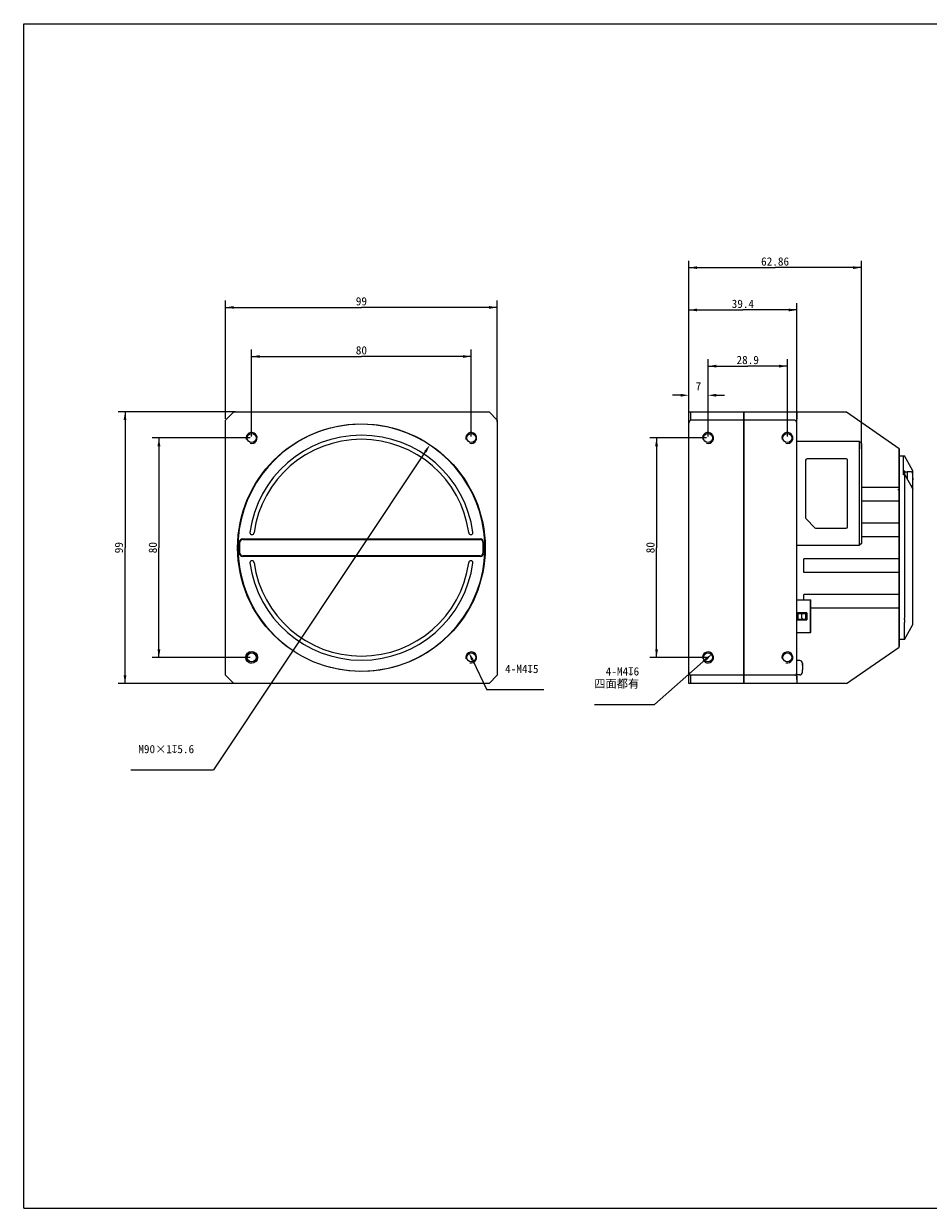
# Model space of a CAD drawing. Header units: millimetres. Extents: x 0 to 559, y 0 to 432.
# Tile 1 of 3: x 0 to 330, y 0 to 432. Entities that reach past the tile are written whole.
import ezdxf
from ezdxf.enums import TextEntityAlignment as Align

# ---------------------------------------------------------------- set-up
doc = ezdxf.new("R2010")
doc.units = ezdxf.units.MM
doc.header["$LTSCALE"] = 30.734
doc.header["$PDMODE"] = 3
doc.header["$PDSIZE"] = 8
doc.layers.get('0').update_dxf_attribs({"linetype": 'CONTINUOUS'})
doc.layers.get('Defpoints').update_dxf_attribs({"linetype": 'CONTINUOUS'})
for name, color, linetype in [('00_COMPONENTS', 7, 'CONTINUOUS'), ('0_COMPONENTS', 7, 'CONTINUOUS'), ('20_ALL_FEATURES', 7, 'CONTINUOUS'), ('51__DRAFT_DIMS', 7, 'CONTINUOUS')]:
    doc.layers.add(name, color=color, linetype=linetype)
doc.styles.get("Standard").update_dxf_attribs({"font": 'simfang.ttf'})
doc.dimstyles.new('DIMSTYLE_1', dxfattribs={"dimtxt": 3, "dimasz": 3, "dimexe": 2.5, "dimexo": 0.5, "dimgap": 0.75, "dimtad": 1, "dimdsep": 46, "dimtxsty": 'STANDARD', "dimblk": '_FILLED', "dimblk1": '_FILLED', "dimblk2": '_FILLED', "dimcen": 0.09, "dimclrt": 3, "dimazin": 2, "dimtp": 0.3, "dimtm": 0.3, "dimtfac": 1, "dimtofl": 0, "dimtmove": 0, "dimatfit": 3, "dimldrblk": '_FILLED', "dimfxl": 1, "dimtolj": 1, "dimarcsym": 0})
doc.dimstyles.new('DIMSTYLE_2', dxfattribs={"dimtxt": 3, "dimasz": 3, "dimexe": 2.5, "dimexo": 0.5, "dimtad": 1, "dimdsep": 46, "dimtxsty": 'STANDARD', "dimblk": '_FILLED', "dimblk1": '_FILLED', "dimblk2": '_FILLED', "dimcen": 0.09, "dimclrt": 3, "dimazin": 2, "dimtp": 0.1, "dimtm": 0.1, "dimtfac": 1, "dimtofl": 0, "dimtmove": 0, "dimatfit": 1, "dimldrblk": '_FILLED', "dimfxl": 1, "dimtolj": 1, "dimarcsym": 0})
doc.dimstyles.new('DIMSTYLE_3', dxfattribs={"dimtxt": 3, "dimasz": 3, "dimexe": 2.5, "dimexo": 0.5, "dimtad": 1, "dimdsep": 46, "dimtxsty": 'STANDARD', "dimblk": '_FILLED', "dimblk1": '_FILLED', "dimblk2": '_FILLED', "dimcen": 0.09, "dimclrt": 3, "dimazin": 2, "dimtp": 0.3, "dimtm": 0.3, "dimtfac": 1, "dimtmove": 0, "dimatfit": 2, "dimldrblk": '_FILLED', "dimfxl": 1, "dimtolj": 1, "dimarcsym": 0})
doc.dimstyles.new('DIMSTYLE_4', dxfattribs={"dimtxt": 3, "dimasz": 3, "dimexe": 2.5, "dimexo": 0.5, "dimgap": 0.75, "dimtad": 1, "dimdsep": 46, "dimtxsty": 'STANDARD', "dimblk": '_FILLED', "dimblk1": '_FILLED', "dimblk2": '_FILLED', "dimcen": 0.09, "dimclrt": 3, "dimazin": 2, "dimtp": 0.2, "dimtm": 0.2, "dimtfac": 1, "dimtofl": 0, "dimtmove": 0, "dimatfit": 3, "dimldrblk": '_FILLED', "dimfxl": 1, "dimtolj": 1, "dimarcsym": 0})

# ---------------------------------------------------------------- blocks, each defined once
blk = doc.blocks.new('_FILLED')
at = {"color": 0, "linetype": 'ByBlock'}
blk.add_solid([(0, 0), (-1, 0.17), (-1, -0.17)], dxfattribs=at)
blk = doc.blocks.new('*D1')
at = {"layer": '51__DRAFT_DIMS', "color": 4}
for p, q in [((77.14, 290.3), (34.4, 290.3)), ((36.9, 290.3), (36.9, 240.8)), ((36.9, 191.3), (36.9, 240.8)), ((108.21, 191.3), (34.4, 191.3))]:
    blk.add_line(p, q, dxfattribs=at)
at = {"layer": '51__DRAFT_DIMS', "color": 4, "xscale": 3, "yscale": 3, "zscale": 3}
for p, rotation in [((36.9, 290.3), 90), ((36.9, 191.3), 270)]:
    blk.add_blockref('_FILLED', p, dxfattribs=dict(at, rotation=rotation))
at = {"layer": '51__DRAFT_DIMS', "color": 3}
blk.add_text('99', height=3, rotation=90, dxfattribs=at).set_placement((36.15, 240.8), align=Align.CENTER)
blk = doc.blocks.new('*D2')
at = {"layer": '51__DRAFT_DIMS', "color": 4}
for p, q in [((73.51, 287.8), (73.51, 330.88)), ((73.51, 328.38), (123.01, 328.38)), ((172.51, 328.38), (123.01, 328.38)), ((172.51, 286.67), (172.51, 330.88))]:
    blk.add_line(p, q, dxfattribs=at)
at = {"layer": '51__DRAFT_DIMS', "color": 4, "xscale": 3, "yscale": 3, "zscale": 3, "rotation": 180}
blk.add_blockref('_FILLED', (73.51, 328.38), dxfattribs=at)
at = {"layer": '51__DRAFT_DIMS', "color": 4, "xscale": 3, "yscale": 3, "zscale": 3}
blk.add_blockref('_FILLED', (172.51, 328.38), dxfattribs=at)
at = {"layer": '51__DRAFT_DIMS', "color": 3}
blk.add_text('99', height=3, dxfattribs=at).set_placement((123.01, 329.13), align=Align.CENTER)
blk = doc.blocks.new('*D3')
at = {"layer": '51__DRAFT_DIMS', "color": 4}
for p, q in [((83.01, 281.3), (83.01, 312.99)), ((163.01, 281.3), (163.01, 312.99)), ((83.01, 310.49), (123.01, 310.49)), ((163.01, 310.49), (123.01, 310.49))]:
    blk.add_line(p, q, dxfattribs=at)
at = {"layer": '51__DRAFT_DIMS', "color": 4, "xscale": 3, "yscale": 3, "zscale": 3, "rotation": 180}
blk.add_blockref('_FILLED', (83.01, 310.49), dxfattribs=at)
at = {"layer": '51__DRAFT_DIMS', "color": 4, "xscale": 3, "yscale": 3, "zscale": 3}
blk.add_blockref('_FILLED', (163.01, 310.49), dxfattribs=at)
at = {"layer": '51__DRAFT_DIMS', "color": 3}
blk.add_text('80', height=3, dxfattribs=at).set_placement((123.01, 311.24), align=Align.CENTER)
blk = doc.blocks.new('*D4')
at = {"layer": '51__DRAFT_DIMS', "color": 4}
for p, q in [((82.51, 280.8), (46.76, 280.8)), ((49.26, 280.8), (49.26, 240.8)), ((49.26, 200.8), (49.26, 240.8)), ((82.51, 200.8), (46.76, 200.8))]:
    blk.add_line(p, q, dxfattribs=at)
at = {"layer": '51__DRAFT_DIMS', "color": 4, "xscale": 3, "yscale": 3, "zscale": 3}
for p, rotation in [((49.26, 280.8), 90), ((49.26, 200.8), 270)]:
    blk.add_blockref('_FILLED', p, dxfattribs=dict(at, rotation=rotation))
at = {"layer": '51__DRAFT_DIMS', "color": 3}
blk.add_text('80', height=3, rotation=90, dxfattribs=at).set_placement((48.51, 240.8), align=Align.CENTER)
blk = doc.blocks.new('*D5')
at = {"layer": '51__DRAFT_DIMS', "color": 0, "lineweight": -2}
for p in [(163.44, 199.9), (189.46, 188.99)]:
    blk.add_line(p, (168.69, 188.99), dxfattribs=at)
at = {"layer": 'Defpoints', "color": 0}
for p in [(162.14, 202.6), (163.88, 198.99)]:
    blk.add_point(p, dxfattribs=at)
at = {"layer": '51__DRAFT_DIMS', "color": 0, "linetype": 'ByBlock', "lineweight": -2, "xscale": 3, "yscale": 3, "zscale": 3, "rotation": 115.6809247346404}
blk.add_blockref('_FILLED', (162.14, 202.6), dxfattribs=at)
at = {"layer": '51__DRAFT_DIMS', "color": 3, "insert": (175.35, 198.11), "char_height": 3, "attachment_point": 1, "line_spacing_factor": 0.9}
blk.add_mtext('\\A1;{4-M4{\\fgdt;x}5\\P }', dxfattribs=at)
blk = doc.blocks.new('*D6')
at = {"layer": '51__DRAFT_DIMS', "color": 0, "lineweight": -2}
for p in [(146.28, 275.76), (39.02, 159.78)]:
    blk.add_line(p, (69.08, 159.78), dxfattribs=at)
at = {"layer": 'Defpoints', "color": 0}
for p in [(147.94, 278.26), (98.08, 203.34)]:
    blk.add_point(p, dxfattribs=at)
at = {"layer": '51__DRAFT_DIMS', "color": 0, "linetype": 'ByBlock', "lineweight": -2, "xscale": 3, "yscale": 3, "zscale": 3, "rotation": 56.35182782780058}
blk.add_blockref('_FILLED', (147.94, 278.26), dxfattribs=at)
at = {"layer": '51__DRAFT_DIMS', "color": 3, "insert": (62.08, 168.9), "char_height": 3, "attachment_point": 3, "line_spacing_factor": 0.9}
blk.add_mtext('\\A1;{M90×1{\\fgdt;x}5.6\\P }', dxfattribs=at)
blk = doc.blocks.new('*D7')
at = {"layer": '51__DRAFT_DIMS', "color": 4}
for p, q in [((248.77, 280.8), (228.02, 280.8)), ((230.52, 280.8), (230.52, 240.8)), ((230.52, 200.8), (230.52, 240.8)), ((248.77, 200.8), (228.02, 200.8))]:
    blk.add_line(p, q, dxfattribs=at)
at = {"layer": '51__DRAFT_DIMS', "color": 4, "xscale": 3, "yscale": 3, "zscale": 3}
for p, rotation in [((230.52, 280.8), 90), ((230.52, 200.8), 270)]:
    blk.add_blockref('_FILLED', p, dxfattribs=dict(at, rotation=rotation))
at = {"layer": '51__DRAFT_DIMS', "color": 3}
blk.add_text('80', height=3, rotation=90, dxfattribs=at).set_placement((229.77, 240.8), align=Align.CENTER)
blk = doc.blocks.new('*D8')
at = {"layer": '51__DRAFT_DIMS', "color": 0, "lineweight": -2}
for p, q in [((242.27, 286.67), (242.27, 298.86)), ((249.27, 281.3), (249.27, 298.86)), ((239.27, 296.36), (236.27, 296.36)), ((252.27, 296.36), (255.27, 296.36))]:
    blk.add_line(p, q, dxfattribs=at)
at = {"layer": 'Defpoints', "color": 0}
for p in [(249.27, 296.36), (242.27, 286.17), (249.27, 280.8)]:
    blk.add_point(p, dxfattribs=at)
at = {"layer": '51__DRAFT_DIMS', "color": 0, "linetype": 'ByBlock', "lineweight": -2, "xscale": 3, "yscale": 3, "zscale": 3}
blk.add_blockref('_FILLED', (242.27, 296.36), dxfattribs=at)
at = {"layer": '51__DRAFT_DIMS', "color": 0, "linetype": 'ByBlock', "lineweight": -2, "xscale": 3, "yscale": 3, "zscale": 3, "rotation": 180}
blk.add_blockref('_FILLED', (249.27, 296.36), dxfattribs=at)
at = {"layer": '51__DRAFT_DIMS', "color": 3, "insert": (245.75, 301.11), "char_height": 3, "attachment_point": 2, "line_spacing_factor": 0.9}
blk.add_mtext('\\A1;7', dxfattribs=at)
blk = doc.blocks.new('*D9')
at = {"layer": '51__DRAFT_DIMS', "color": 4}
for p, q in [((249.27, 281.3), (249.27, 309.47)), ((249.27, 306.97), (263.72, 306.97)), ((278.17, 306.97), (263.72, 306.97)), ((278.17, 281.3), (278.17, 309.47))]:
    blk.add_line(p, q, dxfattribs=at)
at = {"layer": '51__DRAFT_DIMS', "color": 4, "xscale": 3, "yscale": 3, "zscale": 3, "rotation": 180}
blk.add_blockref('_FILLED', (249.27, 306.97), dxfattribs=at)
at = {"layer": '51__DRAFT_DIMS', "color": 4, "xscale": 3, "yscale": 3, "zscale": 3}
blk.add_blockref('_FILLED', (278.17, 306.97), dxfattribs=at)
at = {"layer": '51__DRAFT_DIMS', "color": 3}
blk.add_text('28.9', height=3, dxfattribs=at).set_placement((263.72, 307.72), align=Align.CENTER)
blk = doc.blocks.new('*D10')
at = {"layer": '51__DRAFT_DIMS', "color": 4}
for p, q in [((242.27, 286.67), (242.27, 329.95)), ((281.67, 286.67), (281.67, 329.95)), ((242.27, 327.45), (261.97, 327.45)), ((281.67, 327.45), (261.97, 327.45))]:
    blk.add_line(p, q, dxfattribs=at)
at = {"layer": '51__DRAFT_DIMS', "color": 4, "xscale": 3, "yscale": 3, "zscale": 3, "rotation": 180}
blk.add_blockref('_FILLED', (242.27, 327.45), dxfattribs=at)
at = {"layer": '51__DRAFT_DIMS', "color": 4, "xscale": 3, "yscale": 3, "zscale": 3}
blk.add_blockref('_FILLED', (281.67, 327.45), dxfattribs=at)
at = {"layer": '51__DRAFT_DIMS', "color": 3}
blk.add_text('39.4', height=3, dxfattribs=at).set_placement((261.97, 328.2), align=Align.CENTER)
blk = doc.blocks.new('*D11')
at = {"layer": '51__DRAFT_DIMS', "color": 4}
for p, q in [((242.27, 286.67), (242.27, 345.38)), ((242.27, 342.88), (273.7, 342.88)), ((305.13, 342.88), (273.7, 342.88)), ((305.13, 276.84), (305.13, 345.38))]:
    blk.add_line(p, q, dxfattribs=at)
at = {"layer": '51__DRAFT_DIMS', "color": 4, "xscale": 3, "yscale": 3, "zscale": 3, "rotation": 180}
blk.add_blockref('_FILLED', (242.27, 342.88), dxfattribs=at)
at = {"layer": '51__DRAFT_DIMS', "color": 4, "xscale": 3, "yscale": 3, "zscale": 3}
blk.add_blockref('_FILLED', (305.13, 342.88), dxfattribs=at)
at = {"layer": '51__DRAFT_DIMS', "color": 3}
blk.add_text('62.86', height=3, dxfattribs=at).set_placement((273.7, 343.63), align=Align.CENTER)
blk = doc.blocks.new('*D13')
at = {"layer": '51__DRAFT_DIMS', "color": 0, "lineweight": -2}
for p in [(248.52, 200.13), (207.88, 183.59)]:
    blk.add_line(p, (229.82, 183.59), dxfattribs=at)
at = {"layer": 'Defpoints', "color": 0}
for p in [(247.77, 199.47), (250.77, 202.12)]:
    blk.add_point(p, dxfattribs=at)
at = {"layer": '51__DRAFT_DIMS', "color": 0, "linetype": 'ByBlock', "lineweight": -2, "xscale": 3, "yscale": 3, "zscale": 3, "rotation": 41.51144558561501}
blk.add_blockref('_FILLED', (250.77, 202.12), dxfattribs=at)
at = {"layer": '51__DRAFT_DIMS', "color": 3, "insert": (224.19, 197.21), "char_height": 3, "attachment_point": 3, "line_spacing_factor": 0.9}
blk.add_mtext('\\A1;{4-M4{\\fgdt;x}6\\P四面都有\\P }', dxfattribs=at)

msp = doc.modelspace()

# ---------------------------------------------------------------- linework, layer by layer
at = {"color": 7}
for p, q in [((0, 0), (0, 431.8)), ((0, 431.8), (558.8, 431.8)), ((0, 0), (558.8, 0))]:
    msp.add_line(p, q, dxfattribs=at)
for p, q in [((281.827, 217.094), (281.827, 214.5)), ((281.927, 216.972), (281.927, 214.622)), ((281.927, 216.797), (281.927, 214.797))]:
    msp.add_line(p, q)
at = {"layer": '00_COMPONENTS', "color": 7}
for p, q in [((76.51, 290.297), (73.51, 287.297)), ((76.46, 290.297), (169.51, 290.297)), ((172.51, 287.297), (169.51, 290.297)), ((242.267, 191.297), (242.267, 290.297)), ((242.267, 290.297), (262.267, 290.297)), ((262.267, 290.297), (262.267, 191.297)), ((262.367, 289.397), (262.267, 289.397)), ((262.367, 191.297), (262.367, 290.297)), ((262.367, 290.297), (299.71, 290.297)), ((281.667, 290.297), (281.667, 288.857)), ((299.71, 290.297), (318.918, 276.997)), ((73.51, 194.297), (73.51, 287.297)), ((172.51, 287.297), (172.51, 194.297)), ((262.267, 287.297), (243.067, 287.297)), ((280.867, 287.297), (262.367, 287.297)), ((281.667, 192.742), (281.667, 288.852)), ((281.667, 279.587), (304.327, 279.587)), ((304.327, 279.587), (304.327, 241.587)), ((305.127, 278.787), (304.327, 279.587)), ((305.127, 278.787), (305.127, 242.387)), ((318.917, 204.597), (318.917, 276.997)), ((284.827, 272.737), (284.827, 251.664)), ((299.627, 273.237), (285.327, 273.237)), ((300.127, 248.437), (300.127, 272.737)), ((318.917, 274.293), (320.862, 274.293)), ((323.917, 268.793), (320.862, 274.293)), ((318.917, 262.797), (305.127, 262.797)), ((318.417, 262.043), (318.917, 262.043)), ((318.917, 257.797), (305.127, 257.797)), ((284.974, 251.311), (288.201, 248.084)), ((82.381, 246.297), (82.388, 246.297)), ((83.888, 246.297), (83.895, 246.297)), ((162.126, 246.297), (162.133, 246.297)), ((163.633, 246.297), (163.64, 246.297)), ((288.555, 247.937), (299.627, 247.937)), ((318.917, 249.797), (305.127, 249.797)), ((78.56, 238.797), (78.56, 242.797)), ((78.76, 238.797), (78.76, 242.797)), ((79.76, 243.997), (166.26, 243.997)), ((79.76, 243.797), (166.26, 243.797)), ((167.26, 242.797), (167.26, 238.797)), ((167.46, 242.797), (167.46, 238.797)), ((305.127, 242.387), (304.327, 241.587)), ((318.917, 244.797), (305.127, 244.797)), ((166.26, 237.797), (79.76, 237.797)), ((166.26, 237.597), (79.76, 237.597)), ((304.327, 241.587), (281.667, 241.587)), ((82.388, 235.297), (82.381, 235.297)), ((83.895, 235.297), (83.888, 235.297)), ((162.133, 235.297), (162.126, 235.297)), ((163.64, 235.297), (163.633, 235.297)), ((284.167, 231.797), (284.167, 236.797)), ((318.917, 236.797), (284.167, 236.797)), ((318.917, 231.797), (284.167, 231.797)), ((284.167, 221.747), (284.167, 223.797)), ((318.917, 223.797), (284.167, 223.797)), ((318.917, 218.797), (286.727, 218.797)), ((282.667, 199.672), (281.667, 199.672)), ((283.667, 198.672), (283.667, 198.567)), ((282.667, 194.422), (281.667, 194.422)), ((283.667, 198.486), (283.667, 196.292)), ((283.667, 195.422), (283.667, 196.275)), ((73.51, 194.297), (76.51, 191.297)), ((169.51, 191.297), (76.51, 191.297)), ((169.51, 191.297), (172.51, 194.297)), ((262.267, 191.297), (242.267, 191.297)), ((262.267, 194.297), (243.067, 194.297)), ((262.367, 192.197), (262.267, 192.197)), ((280.867, 194.297), (262.367, 194.297)), ((299.71, 191.297), (262.367, 191.297)), ((281.667, 192.737), (281.667, 191.297))]:
    msp.add_line(p, q, dxfattribs=at)
at = {"layer": '00_COMPONENTS', "color": 4}
for p, q in [((243.067, 287.297), (243.067, 290.297)), ((262.367, 288.958), (262.267, 288.958)), ((262.367, 286.939), (262.267, 286.939)), ((262.367, 285.879), (262.267, 285.879)), ((78.56, 242.797), (78.76, 242.797)), ((79.76, 243.997), (79.76, 243.797)), ((166.26, 243.997), (166.26, 243.797)), ((167.46, 242.797), (167.26, 242.797)), ((78.56, 238.797), (78.76, 238.797)), ((79.76, 237.597), (79.76, 237.797)), ((166.26, 237.597), (166.26, 237.797)), ((167.46, 238.797), (167.26, 238.797)), ((262.367, 195.716), (262.267, 195.716)), ((262.367, 194.655), (262.267, 194.655)), ((283.653, 196.148), (283.667, 196.148)), ((243.067, 191.297), (243.067, 194.297)), ((262.367, 192.637), (262.267, 192.637))]:
    msp.add_line(p, q, dxfattribs=at)
at = {"layer": '00_COMPONENTS', "color": 7}
for centre, radius in [((123.01, 240.797), 45.1), ((83.01, 280.797), 1.65), ((163.01, 280.797), 1.65), ((249.267, 280.797), 1.65), ((278.167, 280.797), 1.65), ((83.01, 200.797), 2.15), ((83.01, 200.797), 1.65), ((163.01, 200.797), 1.65), ((249.267, 200.797), 1.65), ((278.167, 200.797), 1.65)]:
    msp.add_circle(centre, radius, dxfattribs=at)
at = {"layer": '00_COMPONENTS', "color": 4}
for centre, radius in [((123.01, 240.797), 45), ((83.01, 280.797), 2), ((163.01, 280.797), 2), ((249.267, 280.797), 2), ((278.167, 280.797), 2), ((83.01, 200.797), 2), ((163.01, 200.797), 2), ((249.267, 200.797), 2), ((278.167, 200.797), 2)]:
    msp.add_arc(centre, radius, 255, 195, dxfattribs=at)
at = {"layer": '00_COMPONENTS', "color": 7}
for centre, radius, start, end in [((123.01, 240.797), 41, 7.70926, 172.29074), ((123.01, 240.797), 39.5, 8.0039, 171.9961), ((285.327, 272.737), 0.5, 90, 180), ((299.627, 272.737), 0.5, 0, 90), ((285.327, 251.664), 0.5, 180, 225), ((83.138, 246.297), 0.75, 180, 360), ((162.883, 246.297), 0.75, 180, 360), ((288.555, 248.437), 0.5, 225, 270), ((299.627, 248.437), 0.5, 270, 360), ((79.76, 242.797), 1.2, 90, 180), ((79.76, 242.797), 1, 90, 180), ((166.26, 242.797), 1.2, 0, 90), ((166.26, 242.797), 1, 0, 90), ((79.76, 238.797), 1.2, 180, 270), ((79.76, 238.797), 1, 180, 270), ((166.26, 238.797), 1.2, 270, 360), ((166.26, 238.797), 1, 270, 360), ((123.01, 240.797), 41, 187.70926, 352.29074), ((83.138, 235.297), 0.75, 0, 180), ((123.01, 240.797), 39.5, 188.0039, 351.9961), ((162.883, 235.297), 0.75, 0, 180), ((282.667, 198.672), 1, 0, 90), ((282.667, 195.422), 1, 270, 360), ((279.719, 198.399), 3.94, 1.40851, 3.12995), ((283.076, 198.486), 0.592, 0.03332, 12.56062), ((279.91, 198.284), 3.749, 356.87556, 357.78889), ((283.076, 197.951), 0.592, 0.03332, 12.56062), ((283.187, 196.293), 0.48, 346.05337, 359.9385), ((283.187, 195.698), 0.48, 346.05337, 359.9385), ((278.398, 198.336), 5.262, 357.85733, 359.80224), ((278.274, 198.36), 5.385, 0.81675, 1.44755), ((277.515, 198.348), 6.145, 359.72162, 0.82883), ((276.361, 195.874), 7.298, 359.2534, 359.6432), ((275.727, 195.878), 7.933, 359.6432, 0.0026)]:
    msp.add_arc(centre, radius, start, end, dxfattribs=at)
for centre, major_axis, start_param, end_param in [((243.067, 286.166), (0, 1.131), 0, 1.5707963), ((280.867, 286.166), (0, -1.131), 1.5707963, 3.1415927), ((243.067, 195.429), (0, 1.131), 1.5707963, 3.1415927), ((280.867, 195.429), (0, -1.131), 0, 1.5707963)]:
    msp.add_ellipse(centre, major_axis=major_axis, ratio=0.7071068, start_param=start_param, end_param=end_param, dxfattribs=at)
for points, knots in [([(281.667, 288.857), (281.667, 288.82), (281.665, 288.742), (281.66, 288.617), (281.656, 288.478), (281.654, 288.267), (281.661, 287.975), (281.667, 287.734), (281.667, 287.606)], [0, 0, 0, 0, 0.0879768, 0.1879482, 0.2992549, 0.4212111, 0.6941096, 1, 1, 1, 1]), ([(281.667, 193.988), (281.667, 193.861), (281.661, 193.619), (281.654, 193.327), (281.656, 193.116), (281.66, 192.977), (281.665, 192.852), (281.667, 192.774), (281.667, 192.737)], [0, 0, 0, 0, 0.3058904, 0.5787889, 0.7007451, 0.8120518, 0.9120232, 1, 1, 1, 1])]:
    msp.add_open_spline(points, degree=3, knots=knots, dxfattribs=at)
for points in [[(283.66, 195.879), (283.66, 195.978), (283.658, 196.078), (283.653, 196.177)], [(283.653, 195.582), (283.657, 195.648), (283.658, 195.713), (283.659, 195.779)]]:
    msp.add_open_spline(points, degree=3, dxfattribs=at)
at = {"layer": '0_COMPONENTS', "color": 7}
for p, q in [((281.667, 221.747), (286.627, 221.747)), ((286.727, 221.647), (286.627, 221.747)), ((286.627, 209.847), (286.627, 221.747)), ((286.727, 209.947), (286.727, 221.647)), ((285.227, 217.094), (281.827, 217.094)), ((285.127, 216.972), (281.927, 216.972)), ((281.927, 216.797), (284.95, 216.797)), ((283.501, 215.097), (283.501, 216.497)), ((284.95, 214.797), (284.95, 216.797)), ((285.127, 216.993), (285.127, 214.601)), ((285.227, 217.094), (285.227, 214.5)), ((281.827, 214.5), (285.227, 214.5)), ((281.927, 214.797), (284.95, 214.797)), ((285.127, 214.622), (281.927, 214.622)), ((281.667, 209.847), (286.627, 209.847)), ((286.727, 209.947), (286.627, 209.847))]:
    msp.add_line(p, q, dxfattribs=at)
at = {"layer": '0_COMPONENTS', "color": 4}
msp.add_line((283.539, 214.818), (283.539, 214.797), dxfattribs=at)
at = {"layer": '0_COMPONENTS', "color": 7}
for centre, start, end in [((303.143, 199.177), 134.99816, 135.31884), ((303.143, 232.417), 224.68116, 225.00185)]:
    msp.add_arc(centre, 25.337, start, end, dxfattribs=at)
for points, knots in [([(283.501, 216.497), (283.501, 216.536), (283.501, 216.593), (283.505, 216.666), (283.511, 216.711), (283.52, 216.744), (283.53, 216.765), (283.538, 216.777), (283.549, 216.786), (283.564, 216.795), (283.578, 216.797), (283.587, 216.797)], [0, 0, 0, 0, 0.3471929, 0.503318, 0.6393061, 0.7516733, 0.7999184, 0.843192, 0.8826168, 0.9206864, 1, 1, 1, 1]), ([(283.501, 215.097), (283.501, 215.058), (283.501, 215.001), (283.505, 214.929), (283.511, 214.883), (283.521, 214.846), (283.535, 214.821), (283.549, 214.808), (283.564, 214.799), (283.578, 214.797), (283.587, 214.797)], [0, 0, 0, 0, 0.3473691, 0.5033996, 0.6395529, 0.7522741, 0.8427364, 0.8824469, 0.9207246, 1, 1, 1, 1])]:
    msp.add_open_spline(points, degree=3, knots=knots, dxfattribs=at)
at = {"layer": '20_ALL_FEATURES', "color": 7}
for p, q in [((318.917, 276.793), (318.917, 204.793)), ((318.917, 274.293), (320.862, 274.293)), ((320.517, 267.384), (320.517, 274.236)), ((323.917, 268.793), (320.862, 274.293)), ((321.017, 268.718), (320.517, 268.718)), ((321.017, 267.372), (321.017, 268.718)), ((321.817, 268.368), (321.017, 268.368)), ((322.897, 268.468), (321.817, 268.468)), ((321.817, 268.468), (321.817, 265.932)), ((323.917, 262.226), (323.917, 268.793)), ((320.517, 267.457), (320.947, 267.457)), ((320.862, 266.972), (320.862, 215.11)), ((323.859, 262.258), (320.987, 267.428)), ((323.895, 267.543), (323.892, 267.542)), ((323.892, 266.093), (323.897, 266.093)), ((323.897, 265.493), (323.892, 265.493)), ((323.892, 264.044), (323.895, 264.044)), ((323.897, 266.093), (323.897, 267.441)), ((323.897, 264.145), (323.897, 265.493)), ((323.917, 212.793), (323.917, 262.156)), ((320.862, 207.293), (323.917, 212.793)), ((320.878, 207.949), (320.878, 213.338)), ((320.846, 207.293), (318.917, 207.293)), ((299.71, 191.297), (318.917, 204.597))]:
    msp.add_line(p, q, dxfattribs=at)
for centre, radius, start, end in [((322.897, 267.468), 1, 4.27306, 90), ((322.897, 264.118), 1, 295.43236, 355.72694), ((322.867, 267.441), 1.031, 359.999, 5.63356), ((322.866, 264.145), 1.031, 354.36683, 0.00139), ((319.222, 265.952), 4.673, 0.5128, 1.15528), ((301.792, 265.797), 22.103, 359.98948, 0.36062)]:
    msp.add_arc(centre, radius, start, end, dxfattribs=at)
for centre, major_axis, ratio, start_param, end_param in [((321.695, 266.972), (0, 1.5), 0.5555556, 1.2922911, 1.5707963), ((320.947, 267.357), (0, 0.1), 0.5555556, 5.4977871, 7.5754764), ((325.704, 265.578), (0, 4.696), 0.5555556, -3.9269908, -3.8956934), ((315.142, 212.682), (3.689, 6.641), 0.6581452, -0.9434513, -0.869724), ((315.506, 213.338), (5.372, 0), 0.6581452, 0, 0.0611936), ((315.506, 207.949), (5.372, 0), 0.6581452, -0.0611936, 0)]:
    msp.add_ellipse(centre, major_axis=major_axis, ratio=ratio, start_param=start_param, end_param=end_param, dxfattribs=at)
for points, knots in [([(323.892, 266.093), (323.893, 266.08), (323.894, 266.048), (323.893, 265.995), (323.894, 265.956), (323.894, 265.937)], [0, 0, 0, 0, 0.2500066, 0.6249996, 1, 1, 1, 1]), ([(323.895, 265.793), (323.895, 265.768), (323.894, 265.706), (323.895, 265.606), (323.893, 265.531), (323.892, 265.493)], [0, 0, 0, 0, 0.2500005, 0.6250038, 1, 1, 1, 1]), ([(320.846, 214.615), (320.835, 214.424), (320.833, 214.069), (320.853, 213.716), (320.868, 213.554)], [0, 0, 0, 0, 0.5410188, 1, 1, 1, 1]), ([(320.868, 207.733), (320.862, 207.671), (320.852, 207.562), (320.841, 207.437), (320.836, 207.363), (320.836, 207.326), (320.836, 207.305), (320.843, 207.293), (320.846, 207.293)], [0, 0, 0, 0, 0.4216788, 0.7355007, 0.8475358, 0.9281732, 0.9773699, 1, 1, 1, 1])]:
    msp.add_open_spline(points, degree=3, knots=knots, dxfattribs=at)
at = {"layer": '51__DRAFT_DIMS', "color": 4}
for centre, radius, start, end in [((123.01, 240.797), 45, 180, 236.98842), ((249.267, 200.797), 2, 207.4752, 270)]:
    msp.add_arc(centre, radius, start, end, dxfattribs=at)

# ---------------------------------------------------------------- dimensions: what is measured, and where the dimension line sits
for base, p1, p2, dimstyle, picture, middle in [((305.127, 342.881), (242.267, 286.166), (305.127, 276.345), 'DIMSTYLE_1', '*D11', (273.656, 342.881)), ((281.667, 327.453), (242.267, 286.166), (281.667, 286.166), 'DIMSTYLE_1', '*D10', (261.982, 327.453)), ((163.01, 310.488), (83.01, 280.797), (163.01, 280.797), 'DIMSTYLE_1', '*D3', (122.967, 310.488)), ((278.167, 306.974), (249.267, 280.797), (278.167, 280.797), 'DIMSTYLE_4', '*D9', (263.673, 306.974)), ((249.267, 296.365), (242.267, 286.166), (249.267, 280.797), 'DIMSTYLE_4', '*D8', (245.75, 296.365))]:
    dim = msp.add_linear_dim(base=base, p1=p1, p2=p2, dimstyle=dimstyle, dxfattribs=at)
    dim.commit()
    dim.dimension.update_dxf_attribs({"geometry": picture, "text_midpoint": middle, "dimtype": 160})
for base, p1, p2, angle, picture, middle in [((73.51, 328.384), (172.51, 286.166), (73.51, 287.297), 180, '*D2', (122.955, 328.384)), ((36.904, 191.297), (77.642, 290.297), (108.71, 191.297), 270, '*D1', (36.904, 240.742)), ((49.26, 200.797), (83.01, 280.797), (83.01, 200.797), 270, '*D4', (49.26, 240.753)), ((230.517, 200.797), (249.267, 280.797), (249.267, 200.797), 270, '*D7', (230.517, 240.753))]:
    dim = msp.add_linear_dim(base=base, p1=p1, p2=p2, angle=angle, dimstyle='DIMSTYLE_1', dxfattribs=at)
    dim.commit()
    dim.dimension.update_dxf_attribs({"geometry": picture, "text_midpoint": middle, "dimtype": 160})
for p1, p2, text, dimstyle, picture, middle in [((98.076, 203.337), (147.945, 278.258), '{M<>×1{\\fgdt;x}5.6\\P }', 'DIMSTYLE_3', '*D6', (50.551, 159.775)), ((163.877, 198.995), (162.144, 202.6), '{4-M4{\\fgdt;x}5\\P }', 'DIMSTYLE_2', '*D5', (182.403, 188.989)), ((247.77, 199.472), (250.765, 202.123), '{4-M4{\\fgdt;x}6\\P四面都有\\P }', 'DIMSTYLE_2', '*D13', (216.036, 183.589))]:
    dim = msp.add_diameter_dim_2p(p1=p1, p2=p2, text=text, dimstyle=dimstyle, override={"dimtih": 1, "dimtoh": 1, "dimpost": '<>'}, dxfattribs=at)
    dim.commit()
    dim.dimension.update_dxf_attribs({"geometry": picture, "text_midpoint": middle, "dimtype": 163})

doc.saveas('drawing.dxf')
